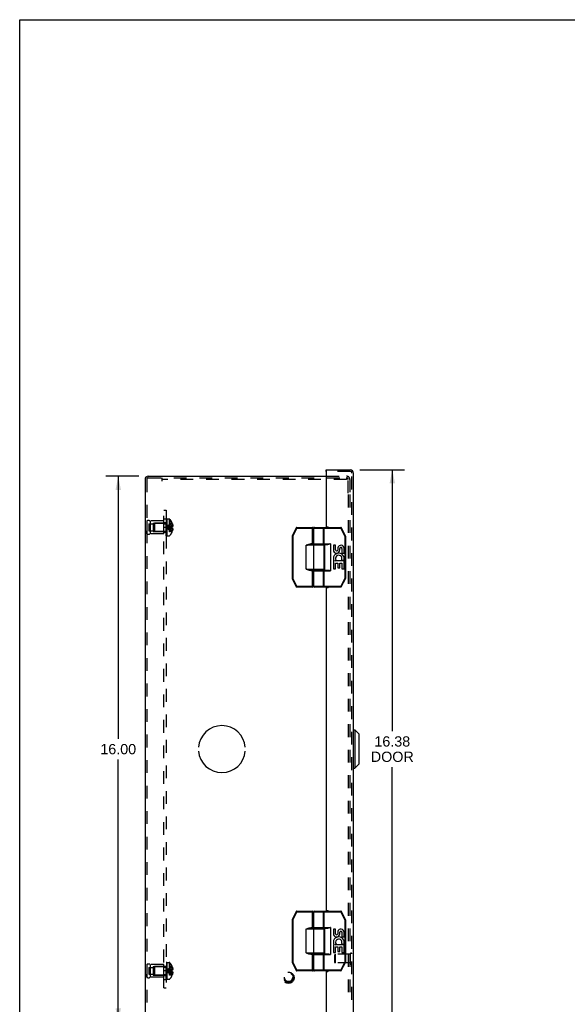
# Model space of a CAD drawing. Header units: inches. Extents: x 0 to 68, y 0 to 44.
# Tile 11 of 16: x 0 to 16, y 15.1 to 44. Entities that reach past the tile are written whole.
import ezdxf

# ---------------------------------------------------------------- set-up
doc = ezdxf.new("R2010")
doc.units = ezdxf.units.IN
doc.header["$LTSCALE"] = 3.74
doc.header["$MEASUREMENT"] = 0
doc.linetypes.add('HIDDEN', pattern=[0.2, 0.1, -0.1])
doc.layers.get('0').update_dxf_attribs({"linetype": 'CONTINUOUS'})
for name, color, linetype in [('DEFAULT_2', 8, 'HIDDEN'), ('DIMENSIONS', 7, 'CONTINUOUS'), ('DOOR_ASSEMBLY', 7, 'CONTINUOUS'), ('OPEN', 7, 'CONTINUOUS'), ('SUBPANEL', 7, 'CONTINUOUS')]:
    doc.layers.add(name, color=color, linetype=linetype)
doc.styles.get("Standard").update_dxf_attribs({"font": 'arial.ttf'})
doc.dimstyles.new('DIMSTYLE_1', dxfattribs={"dimtxt": 0.3, "dimasz": 0.4, "dimexe": 0.09, "dimexo": 0.07, "dimgap": 0.0375, "dimtad": 0, "dimtih": 1, "dimtoh": 1, "dimzin": 4, "dimdsep": 46, "dimtxsty": 'Standard', "dimblk": '_FILLED', "dimblk1": '_FILLED', "dimblk2": '_FILLED', "dimcen": 0.09, "dimadec": 3, "dimazin": 1, "dimtfac": 1, "dimtdec": 3, "dimtofl": 0, "dimtmove": 0, "dimatfit": 3, "dimldrblk": '_FILLED', "dimfxl": 0, "dimtolj": 1, "dimtzin": 4, "dimarcsym": 0})

# ---------------------------------------------------------------- blocks, each defined once
blk = doc.blocks.new('_FILLED')
at = {"color": 0, "linetype": 'ByBlock'}
blk.add_solid([(0, 0), (-1, 0.2), (-1, -0.2)], dxfattribs=at)
blk = doc.blocks.new('*D10')
at = {"layer": 'DIMENSIONS', "color": 2, "linetype": 'Continuous'}
for p, q in [((9.964, 30.806), (11.274, 30.806)), ((10.914, 30.806), (10.914, 23.144)), ((10.914, 14.431), (10.914, 22.094)), ((9.964, 14.431), (11.274, 14.431))]:
    blk.add_line(p, q, dxfattribs=at)
at = {"layer": 'DIMENSIONS', "color": 2, "linetype": 'Continuous', "xscale": 0.4, "yscale": 0.4, "zscale": 0.4}
for p, rotation in [((10.914, 30.806), 90), ((10.914, 14.431), 270)]:
    blk.add_blockref('_FILLED', p, dxfattribs=dict(at, rotation=rotation))
at = {"layer": 'DIMENSIONS', "color": 2, "linetype": 'Continuous', "insert": (10.914, 22.994), "char_height": 0.3, "width": 1.25576, "attachment_point": 2, "line_spacing_factor": 0.9}
blk.add_mtext('16.38\\PDOOR', dxfattribs=at)
blk = doc.blocks.new('*D16')
at = {"layer": 'DIMENSIONS', "color": 2, "linetype": 'Continuous'}
for p, q in [((3.486, 30.618), (2.526, 30.618)), ((2.886, 30.618), (2.886, 22.918)), ((2.886, 14.618), (2.886, 22.318)), ((3.486, 14.618), (2.526, 14.618))]:
    blk.add_line(p, q, dxfattribs=at)
at = {"layer": 'DIMENSIONS', "color": 2, "linetype": 'Continuous', "xscale": 0.4, "yscale": 0.4, "zscale": 0.4}
for p, rotation in [((2.886, 30.618), 90), ((2.886, 14.618), 270)]:
    blk.add_blockref('_FILLED', p, dxfattribs=dict(at, rotation=rotation))
at = {"layer": 'DIMENSIONS', "color": 2, "linetype": 'Continuous', "insert": (2.886, 22.768), "char_height": 0.3, "width": 1.04833, "attachment_point": 2, "line_spacing_factor": 0.9}
blk.add_mtext('16.00', dxfattribs=at)

msp = doc.modelspace()

# ---------------------------------------------------------------- linework, layer by layer
at = {"color": 7, "linetype": 'Continuous'}
for p, q in [((0, 0), (0, 44)), ((0, 44), (68, 44))]:
    msp.add_line(p, q, dxfattribs=at)
at = {"color": 3, "linetype": 'Continuous'}
for p, q in [((3.766, 30.618), (8.981, 30.618)), ((3.672, 30.523), (3.672, 14.713))]:
    msp.add_line(p, q, dxfattribs=at)
msp.add_arc((3.766, 30.523), 0.0948, 90, 180, dxfattribs=at)
at = {"layer": 'DEFAULT_2', "color": 8, "linetype": 'HIDDEN'}
for p, q in [((8.981, 30.618), (9.577, 30.618)), ((3.72, 30.523), (3.72, 14.713)), ((3.766, 30.57), (9.573, 30.57)), ((4.172, 30.475), (4.172, 30.57)), ((9.573, 30.522), (4.172, 30.522)), ((9.573, 30.57), (9.573, 30.522)), ((9.573, 30.57), (9.577, 30.57)), ((9.624, 30.118), (9.624, 30.523)), ((9.672, 30.523), (9.672, 30.118)), ((9.624, 30.078), (9.624, 15.158)), ((9.672, 30.078), (9.672, 15.158)), ((3.72, 29.306), (3.72, 28.93)), ((3.72, 29.306), (3.72, 29.218)), ((3.783, 29.22), (3.783, 29.017)), ((3.783, 29.22), (3.908, 29.22)), ((3.82, 29.306), (3.82, 28.93)), ((4.22, 29.306), (3.82, 29.306)), ((3.908, 29.243), (3.908, 28.993)), ((3.908, 29.243), (4.22, 29.243)), ((3.94, 29.232), (3.95, 29.242)), ((3.94, 29.232), (3.94, 29.004)), ((3.95, 29.242), (3.95, 28.994)), ((4.277, 29.242), (3.95, 29.242)), ((4.22, 28.93), (4.22, 29.306)), ((4.277, 29.242), (4.277, 28.994)), ((4.295, 28.872), (4.295, 29.361)), ((4.31, 29.361), (4.295, 29.361)), ((4.31, 29.361), (4.295, 29.361)), ((4.31, 29.356), (4.295, 29.356)), ((4.31, 29.354), (4.295, 29.354)), ((4.31, 29.345), (4.295, 29.345)), ((4.31, 29.326), (4.295, 29.326)), ((4.295, 29.326), (4.31, 29.326)), ((4.31, 29.324), (4.295, 29.324)), ((4.31, 29.322), (4.295, 29.322)), ((4.295, 29.319), (4.31, 29.319)), ((4.295, 29.316), (4.31, 29.316)), ((4.31, 29.309), (4.295, 29.309)), ((4.295, 29.306), (4.31, 29.306)), ((4.295, 29.3), (4.31, 29.3)), ((4.295, 29.298), (4.31, 29.298)), ((4.295, 29.297), (4.31, 29.297)), ((4.31, 29.296), (4.295, 29.296)), ((4.295, 29.272), (4.31, 29.272)), ((4.295, 29.26), (4.31, 29.26)), ((4.31, 29.256), (4.295, 29.256)), ((4.31, 29.255), (4.295, 29.255)), ((4.31, 29.252), (4.295, 29.252)), ((4.295, 29.245), (4.31, 29.245)), ((4.295, 29.243), (4.31, 29.243)), ((4.295, 29.242), (4.31, 29.242)), ((4.31, 29.23), (4.295, 29.23)), ((4.31, 29.217), (4.295, 29.217)), ((4.295, 29.201), (4.31, 29.201)), ((4.295, 29.19), (4.31, 29.19)), ((4.295, 29.171), (4.31, 29.171)), ((4.31, 29.165), (4.295, 29.165)), ((4.295, 29.164), (4.31, 29.164)), ((4.31, 29.156), (4.295, 29.156)), ((4.31, 29.361), (4.31, 28.872)), ((4.315, 28.872), (4.315, 29.364)), ((4.315, 29.364), (4.376, 29.364)), ((4.376, 29.364), (4.376, 28.872)), ((4.402, 29.352), (4.402, 28.884)), ((4.461, 29.259), (4.46, 29.258)), ((4.46, 29.258), (4.461, 29.257)), ((4.461, 29.257), (4.461, 29.136)), ((4.461, 29.223), (4.474, 29.223)), ((4.461, 29.168), (4.483, 29.168)), ((3.72, 28.93), (3.72, 29.018)), ((3.783, 29.017), (3.908, 29.017)), ((4.22, 28.93), (3.82, 28.93)), ((3.908, 28.993), (4.22, 28.993)), ((3.94, 29.004), (3.95, 28.994)), ((4.277, 28.994), (3.95, 28.994)), ((4.31, 29.131), (4.295, 29.131)), ((4.31, 29.121), (4.295, 29.121)), ((4.295, 29.116), (4.31, 29.116)), ((4.295, 29.107), (4.31, 29.107)), ((4.295, 29.087), (4.31, 29.087)), ((4.295, 29.077), (4.31, 29.077)), ((4.31, 29.066), (4.295, 29.066)), ((4.31, 29.054), (4.295, 29.054)), ((4.295, 29.031), (4.31, 29.031)), ((4.295, 29.031), (4.31, 29.031)), ((4.31, 29.03), (4.295, 29.03)), ((4.295, 29.026), (4.31, 29.026)), ((4.31, 29.024), (4.295, 29.024)), ((4.31, 29.024), (4.295, 29.024)), ((4.295, 29.009), (4.31, 29.009)), ((4.295, 28.997), (4.31, 28.997)), ((4.31, 28.976), (4.295, 28.976)), ((4.31, 28.963), (4.295, 28.963)), ((4.295, 28.963), (4.31, 28.963)), ((4.295, 28.961), (4.31, 28.961)), ((4.295, 28.961), (4.31, 28.961)), ((4.295, 28.95), (4.31, 28.95)), ((4.31, 28.944), (4.295, 28.944)), ((4.31, 28.943), (4.295, 28.943)), ((4.31, 28.941), (4.295, 28.941)), ((4.295, 28.938), (4.31, 28.938)), ((4.295, 28.924), (4.31, 28.924)), ((4.295, 28.923), (4.31, 28.923)), ((4.295, 28.919), (4.31, 28.919)), ((4.295, 28.918), (4.31, 28.918)), ((4.31, 28.911), (4.295, 28.911)), ((4.295, 28.91), (4.31, 28.91)), ((4.31, 28.899), (4.295, 28.899)), ((4.31, 28.893), (4.295, 28.893)), ((4.31, 28.888), (4.295, 28.888)), ((4.31, 28.888), (4.295, 28.888)), ((4.31, 28.882), (4.295, 28.882)), ((4.31, 28.872), (4.295, 28.872)), ((4.31, 28.872), (4.295, 28.872)), ((4.325, 29.121), (4.3, 29.118)), ((4.324, 29.121), (4.3, 29.118)), ((4.315, 28.872), (4.376, 28.872)), ((4.432, 29.103), (4.403, 29.105)), ((4.461, 29.1), (4.432, 29.103)), ((4.461, 29.136), (4.46, 29.136)), ((4.461, 29.1), (4.46, 29.1)), ((4.461, 28.979), (4.46, 28.978)), ((4.46, 28.978), (4.461, 28.978)), ((4.461, 29.136), (4.474, 29.136)), ((4.461, 29.1), (4.461, 28.979)), ((4.474, 29.1), (4.461, 29.1)), ((4.461, 29.068), (4.483, 29.068)), ((4.461, 29.014), (4.474, 29.014)), ((3.72, 16.306), (3.72, 15.93)), ((3.72, 16.306), (3.72, 16.218)), ((3.783, 16.22), (3.908, 16.22)), ((3.783, 16.22), (3.783, 16.017)), ((4.22, 16.306), (3.82, 16.306)), ((3.82, 16.306), (3.82, 15.93)), ((3.908, 16.243), (4.22, 16.243)), ((3.908, 16.243), (3.908, 15.993)), ((3.94, 16.232), (3.95, 16.242)), ((3.94, 16.232), (3.94, 16.004)), ((4.277, 16.242), (3.95, 16.242)), ((3.95, 16.242), (3.95, 15.994)), ((4.22, 15.93), (4.22, 16.306)), ((4.277, 16.242), (4.277, 15.994)), ((4.31, 16.361), (4.295, 16.361)), ((4.31, 16.361), (4.295, 16.361)), ((4.295, 15.872), (4.295, 16.361)), ((4.31, 16.356), (4.295, 16.356)), ((4.31, 16.354), (4.295, 16.354)), ((4.31, 16.345), (4.295, 16.345)), ((4.31, 16.326), (4.295, 16.326)), ((4.295, 16.326), (4.31, 16.326)), ((4.31, 16.324), (4.295, 16.324)), ((4.31, 16.322), (4.295, 16.322)), ((4.295, 16.319), (4.31, 16.319)), ((4.295, 16.316), (4.31, 16.316)), ((4.31, 16.309), (4.295, 16.309)), ((4.295, 16.306), (4.31, 16.306)), ((4.295, 16.3), (4.31, 16.3)), ((4.295, 16.298), (4.31, 16.298)), ((4.295, 16.297), (4.31, 16.297)), ((4.31, 16.296), (4.295, 16.296)), ((4.295, 16.272), (4.31, 16.272)), ((4.295, 16.26), (4.31, 16.26)), ((4.31, 16.256), (4.295, 16.256)), ((4.31, 16.255), (4.295, 16.255)), ((4.31, 16.252), (4.295, 16.252)), ((4.295, 16.245), (4.31, 16.245)), ((4.295, 16.243), (4.31, 16.243)), ((4.295, 16.242), (4.31, 16.242)), ((4.31, 16.23), (4.295, 16.23)), ((4.31, 16.217), (4.295, 16.217)), ((4.295, 16.201), (4.31, 16.201)), ((4.295, 16.19), (4.31, 16.19)), ((4.295, 16.171), (4.31, 16.171)), ((4.31, 16.165), (4.295, 16.165)), ((4.295, 16.164), (4.31, 16.164)), ((4.31, 16.361), (4.31, 15.872)), ((4.315, 16.364), (4.376, 16.364)), ((4.315, 15.872), (4.315, 16.364)), ((4.376, 16.364), (4.376, 15.872)), ((4.402, 16.352), (4.402, 15.884)), ((4.461, 16.259), (4.46, 16.258)), ((4.461, 16.257), (4.46, 16.258)), ((4.461, 16.257), (4.461, 16.136)), ((4.461, 16.223), (4.474, 16.223)), ((4.461, 16.168), (4.483, 16.168)), ((3.72, 15.93), (3.72, 16.018)), ((3.783, 16.017), (3.908, 16.017)), ((4.22, 15.93), (3.82, 15.93)), ((3.908, 15.993), (4.22, 15.993)), ((3.94, 16.004), (3.95, 15.994)), ((4.277, 15.994), (3.95, 15.994)), ((4.31, 16.156), (4.295, 16.156)), ((4.31, 16.131), (4.295, 16.131)), ((4.31, 16.121), (4.295, 16.121)), ((4.295, 16.116), (4.31, 16.116)), ((4.295, 16.107), (4.31, 16.107)), ((4.295, 16.087), (4.31, 16.087)), ((4.295, 16.077), (4.31, 16.077)), ((4.31, 16.066), (4.295, 16.066)), ((4.31, 16.054), (4.295, 16.054)), ((4.295, 16.031), (4.31, 16.031)), ((4.295, 16.031), (4.31, 16.031)), ((4.31, 16.03), (4.295, 16.03)), ((4.295, 16.026), (4.31, 16.026)), ((4.31, 16.024), (4.295, 16.024)), ((4.31, 16.024), (4.295, 16.024)), ((4.295, 16.009), (4.31, 16.009)), ((4.295, 15.997), (4.31, 15.997)), ((4.31, 15.976), (4.295, 15.976)), ((4.31, 15.963), (4.295, 15.963)), ((4.295, 15.963), (4.31, 15.963)), ((4.295, 15.961), (4.31, 15.961)), ((4.295, 15.961), (4.31, 15.961)), ((4.295, 15.95), (4.31, 15.95)), ((4.31, 15.944), (4.295, 15.944)), ((4.31, 15.943), (4.295, 15.943)), ((4.31, 15.941), (4.295, 15.941)), ((4.295, 15.938), (4.31, 15.938)), ((4.295, 15.924), (4.31, 15.924)), ((4.295, 15.923), (4.31, 15.923)), ((4.295, 15.919), (4.31, 15.919)), ((4.295, 15.918), (4.31, 15.918)), ((4.31, 15.911), (4.295, 15.911)), ((4.295, 15.91), (4.31, 15.91)), ((4.31, 15.899), (4.295, 15.899)), ((4.31, 15.893), (4.295, 15.893)), ((4.31, 15.888), (4.295, 15.888)), ((4.31, 15.888), (4.295, 15.888)), ((4.31, 15.882), (4.295, 15.882)), ((4.325, 16.121), (4.3, 16.118)), ((4.324, 16.121), (4.3, 16.118)), ((4.432, 16.103), (4.403, 16.105)), ((4.461, 16.1), (4.432, 16.103)), ((4.461, 16.136), (4.46, 16.136)), ((4.461, 16.1), (4.46, 16.1)), ((4.461, 15.979), (4.46, 15.978)), ((4.46, 15.978), (4.461, 15.978)), ((4.461, 16.136), (4.474, 16.136)), ((4.474, 16.1), (4.461, 16.1)), ((4.461, 16.1), (4.461, 15.979)), ((4.461, 16.068), (4.483, 16.068)), ((4.461, 16.014), (4.474, 16.014)), ((4.31, 15.872), (4.295, 15.872)), ((4.31, 15.872), (4.295, 15.872)), ((4.315, 15.872), (4.376, 15.872))]:
    msp.add_line(p, q, dxfattribs=at)
for points in [[(4.46, 29.258), (4.432, 29.239), (4.403, 29.217), (4.376, 29.195), (4.35, 29.171), (4.324, 29.145), (4.3, 29.118)], [(4.461, 29.223), (4.432, 29.208), (4.404, 29.192), (4.376, 29.175), (4.35, 29.157), (4.325, 29.138), (4.3, 29.118)], [(4.461, 29.168), (4.432, 29.161), (4.404, 29.153), (4.376, 29.145), (4.35, 29.137), (4.325, 29.128), (4.3, 29.118)], [(4.474, 29.223), (4.475, 29.215), (4.477, 29.208), (4.478, 29.202), (4.48, 29.195), (4.481, 29.188), (4.482, 29.181), (4.482, 29.174), (4.483, 29.168)], [(4.483, 29.168), (4.482, 29.165), (4.482, 29.162), (4.481, 29.159), (4.481, 29.156), (4.48, 29.153), (4.479, 29.15), (4.478, 29.146), (4.477, 29.143), (4.475, 29.14), (4.474, 29.136)], [(4.46, 28.978), (4.432, 28.997), (4.403, 29.019), (4.376, 29.041), (4.35, 29.065), (4.324, 29.091), (4.3, 29.118)], [(4.461, 29.014), (4.432, 29.028), (4.404, 29.044), (4.376, 29.061), (4.35, 29.079), (4.325, 29.098), (4.3, 29.118)], [(4.461, 29.068), (4.432, 29.075), (4.404, 29.083), (4.376, 29.091), (4.35, 29.099), (4.325, 29.108), (4.3, 29.118)], [(4.404, 29.105), (4.376, 29.108), (4.35, 29.111), (4.324, 29.115), (4.3, 29.118)], [(4.376, 29.108), (4.35, 29.111), (4.325, 29.115), (4.3, 29.118)], [(4.461, 29.136), (4.432, 29.133), (4.404, 29.131), (4.376, 29.128), (4.35, 29.125), (4.324, 29.121)], [(4.46, 29.136), (4.432, 29.133), (4.403, 29.131), (4.376, 29.128), (4.35, 29.125)], [(4.461, 29.118), (4.461, 29.121), (4.461, 29.124), (4.461, 29.127), (4.461, 29.13), (4.461, 29.133), (4.46, 29.136)], [(4.46, 29.1), (4.461, 29.103), (4.461, 29.106), (4.461, 29.109), (4.461, 29.112), (4.461, 29.115), (4.461, 29.118)], [(4.461, 29.13), (4.461, 29.127), (4.461, 29.124)], [(4.461, 29.112), (4.461, 29.109), (4.461, 29.106)], [(4.474, 29.1), (4.475, 29.096), (4.477, 29.093), (4.478, 29.09), (4.479, 29.086), (4.48, 29.083), (4.481, 29.08), (4.481, 29.077), (4.482, 29.074), (4.482, 29.071), (4.483, 29.068)], [(4.483, 29.068), (4.482, 29.062), (4.482, 29.055), (4.481, 29.048), (4.48, 29.041), (4.478, 29.034), (4.477, 29.028), (4.475, 29.021), (4.474, 29.014)], [(4.46, 16.258), (4.432, 16.239), (4.403, 16.217), (4.376, 16.195), (4.35, 16.171), (4.324, 16.145), (4.3, 16.118)], [(4.461, 16.223), (4.432, 16.208), (4.404, 16.192), (4.376, 16.175), (4.35, 16.157), (4.325, 16.138), (4.3, 16.118)], [(4.461, 16.168), (4.432, 16.161), (4.404, 16.153), (4.376, 16.145), (4.35, 16.137), (4.325, 16.128), (4.3, 16.118)], [(4.474, 16.223), (4.475, 16.215), (4.477, 16.208), (4.478, 16.202), (4.48, 16.195), (4.481, 16.188), (4.482, 16.181), (4.482, 16.174), (4.483, 16.168)], [(4.483, 16.168), (4.482, 16.165), (4.482, 16.162), (4.481, 16.159), (4.481, 16.156), (4.48, 16.153), (4.479, 16.15), (4.478, 16.146), (4.477, 16.143), (4.475, 16.14), (4.474, 16.136)], [(4.461, 16.014), (4.432, 16.028), (4.404, 16.044), (4.376, 16.061), (4.35, 16.079), (4.325, 16.098), (4.3, 16.118)], [(4.404, 16.105), (4.376, 16.108), (4.35, 16.111), (4.324, 16.115), (4.3, 16.118)], [(4.376, 16.108), (4.35, 16.111), (4.325, 16.115), (4.3, 16.118)], [(4.461, 16.068), (4.432, 16.075), (4.404, 16.083), (4.376, 16.091), (4.35, 16.099), (4.325, 16.108), (4.3, 16.118)], [(4.46, 15.978), (4.432, 15.997), (4.403, 16.019), (4.376, 16.041), (4.35, 16.065), (4.324, 16.091), (4.3, 16.118)], [(4.461, 16.136), (4.432, 16.133), (4.404, 16.131), (4.376, 16.128), (4.35, 16.125), (4.324, 16.121)], [(4.46, 16.136), (4.432, 16.133), (4.403, 16.131), (4.376, 16.128), (4.35, 16.125)], [(4.46, 16.136), (4.461, 16.133), (4.461, 16.13), (4.461, 16.127), (4.461, 16.124), (4.461, 16.121), (4.461, 16.118)], [(4.461, 16.118), (4.461, 16.115), (4.461, 16.112), (4.461, 16.109), (4.461, 16.106), (4.461, 16.103), (4.46, 16.1)], [(4.461, 16.124), (4.461, 16.127), (4.461, 16.13)], [(4.461, 16.106), (4.461, 16.109), (4.461, 16.112)], [(4.474, 16.1), (4.475, 16.096), (4.477, 16.093), (4.478, 16.09), (4.479, 16.086), (4.48, 16.083), (4.481, 16.08), (4.481, 16.077), (4.482, 16.074), (4.482, 16.071), (4.483, 16.068)], [(4.483, 16.068), (4.482, 16.062), (4.482, 16.055), (4.481, 16.048), (4.48, 16.041), (4.478, 16.034), (4.477, 16.028), (4.475, 16.021), (4.474, 16.014)]]:
    msp.add_lwpolyline(points, dxfattribs=at)
for radius in [0.164, 0.142, 0.124, 0.114]:
    msp.add_circle((7.874, 15.916), radius, dxfattribs=at)
for centre, radius, start, end in [((9.577, 30.523), 0.0948, 0, 90), ((3.766, 30.523), 0.0468, 90, 180), ((9.577, 30.523), 0.0468, 0, 90), ((3.77, 29.219), 0.1, 60.0508, 119.9492), ((4.277, 29.279), 0.0372, 270, 297.5399), ((4.277, 29.279), 0.0372, 329.9503, 360), ((4.376, 29.329), 0.035, 40.9334, 90), ((4.133, 29.118), 0.357, 23.1903, 40.9334), ((4.133, 29.118), 0.357, 17.0407, 23.0017), ((3.77, 29.017), 0.1, 240.0508, 299.9492), ((4.277, 28.957), 0.0372, 62.4601, 90), ((4.277, 28.957), 0.0372, 0, 30.0497), ((4.376, 28.907), 0.035, 270, 319.0666), ((4.133, 29.118), 0.357, 319.0666, 336.8097), ((4.133, 29.118), 0.357, 336.9983, 342.9593), ((3.77, 16.219), 0.1, 60.0508, 119.9492), ((4.277, 16.279), 0.0372, 270, 297.5399), ((4.277, 16.279), 0.0372, 329.9503, 360), ((4.376, 16.329), 0.035, 40.9334, 90), ((4.133, 16.118), 0.357, 23.1903, 40.9334), ((4.133, 16.118), 0.357, 17.0407, 23.0017), ((3.77, 16.017), 0.1, 240.0508, 299.9492), ((4.277, 15.957), 0.0372, 62.4601, 90), ((4.277, 15.957), 0.0372, 0, 30.0497), ((4.376, 15.907), 0.035, 270, 319.0666), ((4.133, 16.118), 0.357, 319.0666, 336.8097), ((4.133, 16.118), 0.357, 336.9983, 342.9593)]:
    msp.add_arc(centre, radius, start, end, dxfattribs=at)
at = {"layer": 'DOOR_ASSEMBLY', "color": 7, "linetype": 'Continuous'}
for p, q in [((8.981, 30.758), (8.981, 30.806)), ((8.996, 30.758), (8.981, 30.758)), ((7.978, 28.863), (7.978, 27.623)), ((7.978, 28.863), (7.998, 28.863)), ((8.097, 29.107), (7.98, 28.872)), ((7.998, 28.863), (7.98, 28.872)), ((8.115, 29.098), (7.998, 28.863)), ((7.998, 28.863), (7.998, 27.623)), ((8.097, 29.107), (8.115, 29.098)), ((8.115, 29.098), (8.115, 29.118)), ((8.115, 29.118), (8.579, 29.118)), ((8.115, 29.098), (8.599, 29.098)), ((8.579, 28.613), (8.579, 29.118)), ((8.599, 28.633), (8.599, 29.098)), ((8.613, 28.638), (8.613, 29.098)), ((8.613, 29.098), (9.407, 29.098)), ((8.633, 29.118), (9.407, 29.118)), ((8.899, 28.638), (8.899, 29.098)), ((8.915, 28.618), (8.915, 29.118)), ((9.407, 29.118), (9.407, 29.098)), ((9.407, 29.098), (9.425, 29.107)), ((9.525, 28.863), (9.407, 29.098)), ((9.543, 28.872), (9.425, 29.107)), ((9.543, 28.872), (9.525, 28.863)), ((9.525, 28.863), (9.525, 27.623)), ((9.525, 28.863), (9.545, 28.863)), ((9.545, 28.863), (9.545, 27.623)), ((8.388, 27.893), (8.388, 28.593)), ((8.919, 28.593), (8.388, 28.593)), ((8.53, 28.613), (8.53, 28.633)), ((8.599, 28.633), (8.53, 28.633)), ((8.899, 28.613), (8.53, 28.613)), ((8.613, 28.638), (9.105, 28.638)), ((8.617, 27.893), (8.617, 28.593)), ((8.633, 28.618), (9.023, 28.618)), ((8.683, 28.613), (8.683, 28.618)), ((8.839, 28.613), (8.839, 28.618)), ((8.919, 27.893), (8.919, 28.593)), ((8.925, 28.618), (8.925, 27.868)), ((9.105, 28.638), (9.105, 27.848)), ((9.188, 28.594), (9.188, 28.457)), ((9.25, 28.594), (9.188, 28.594)), ((9.25, 28.457), (9.25, 28.594)), ((9.316, 28.52), (9.316, 28.451)), ((9.376, 28.457), (9.376, 28.499)), ((9.439, 28.499), (9.439, 28.363)), ((9.439, 28.363), (9.502, 28.363)), ((9.502, 28.363), (9.502, 28.499)), ((9.188, 28.133), (9.188, 27.902)), ((9.206, 28.133), (9.188, 28.133)), ((9.24, 28.133), (9.268, 28.152)), ((9.502, 28.133), (9.24, 28.133)), ((9.25, 27.902), (9.25, 28.07)), ((9.25, 28.07), (9.316, 28.07)), ((9.316, 28.07), (9.316, 27.934)), ((9.376, 27.934), (9.376, 28.07)), ((9.376, 28.07), (9.439, 28.07)), ((9.431, 28.169), (9.489, 28.144)), ((9.439, 28.07), (9.439, 27.902)), ((9.502, 27.902), (9.502, 28.133)), ((8.388, 27.893), (8.919, 27.893)), ((8.408, 27.889), (8.388, 27.893)), ((8.53, 27.853), (8.53, 27.873)), ((8.53, 27.873), (8.899, 27.873)), ((8.53, 27.853), (8.599, 27.853)), ((8.579, 27.368), (8.579, 27.873)), ((8.599, 27.388), (8.599, 27.853)), ((8.613, 27.388), (8.613, 27.848)), ((8.613, 27.848), (9.105, 27.848)), ((8.633, 27.868), (9.023, 27.868)), ((8.683, 27.868), (8.683, 27.873)), ((8.839, 27.868), (8.839, 27.873)), ((8.899, 27.388), (8.899, 27.848)), ((8.915, 27.368), (8.915, 27.868)), ((9.188, 27.902), (9.25, 27.902)), ((9.316, 27.934), (9.376, 27.934)), ((9.439, 27.902), (9.502, 27.902)), ((7.998, 27.623), (7.978, 27.623)), ((7.98, 27.614), (7.998, 27.623)), ((7.98, 27.614), (8.102, 27.379)), ((7.998, 27.623), (8.12, 27.388)), ((9.403, 27.388), (9.525, 27.623)), ((9.42, 27.379), (9.542, 27.614)), ((9.545, 27.623), (9.525, 27.623)), ((9.525, 27.623), (9.542, 27.614)), ((8.12, 27.388), (8.102, 27.379)), ((8.12, 27.368), (8.12, 27.388)), ((8.599, 27.388), (8.12, 27.388)), ((8.579, 27.368), (8.12, 27.368)), ((9.403, 27.388), (8.613, 27.388)), ((9.403, 27.368), (8.633, 27.368)), ((9.403, 27.388), (9.403, 27.368)), ((9.42, 27.379), (9.403, 27.388)), ((9.779, 23.181), (9.817, 23.181)), ((9.935, 23.063), (9.817, 23.181)), ((9.817, 23.181), (9.817, 22.056)), ((9.935, 23.063), (9.935, 22.174)), ((9.779, 22.056), (9.817, 22.056)), ((9.935, 22.174), (9.817, 22.056)), ((7.978, 17.613), (7.998, 17.613)), ((7.978, 17.613), (7.978, 16.373)), ((8.097, 17.857), (7.98, 17.622)), ((7.998, 17.613), (7.98, 17.622)), ((8.115, 17.848), (7.998, 17.613)), ((7.998, 17.613), (7.998, 16.373)), ((8.097, 17.857), (8.115, 17.848)), ((8.115, 17.868), (8.579, 17.868)), ((8.115, 17.848), (8.115, 17.868)), ((8.115, 17.848), (8.599, 17.848)), ((8.579, 17.363), (8.579, 17.868)), ((8.599, 17.383), (8.599, 17.848)), ((8.613, 17.848), (9.407, 17.848)), ((8.613, 17.388), (8.613, 17.848)), ((8.633, 17.868), (9.407, 17.868)), ((8.899, 17.388), (8.899, 17.848)), ((8.915, 17.368), (8.915, 17.868)), ((9.407, 17.868), (9.407, 17.848)), ((9.407, 17.848), (9.425, 17.857)), ((9.525, 17.613), (9.407, 17.848)), ((9.543, 17.622), (9.425, 17.857)), ((9.543, 17.622), (9.525, 17.613)), ((9.525, 17.613), (9.545, 17.613)), ((9.525, 17.613), (9.525, 16.373)), ((9.545, 17.613), (9.545, 16.373)), ((8.919, 17.343), (8.388, 17.343)), ((8.388, 16.643), (8.388, 17.343)), ((8.599, 17.383), (8.53, 17.383)), ((8.53, 17.363), (8.53, 17.383)), ((8.899, 17.363), (8.53, 17.363)), ((8.613, 17.388), (9.105, 17.388)), ((8.617, 16.643), (8.617, 17.343)), ((8.633, 17.368), (9.023, 17.368)), ((8.683, 17.363), (8.683, 17.368)), ((8.839, 17.363), (8.839, 17.368)), ((8.919, 16.643), (8.919, 17.343)), ((8.925, 17.368), (8.925, 16.618)), ((9.105, 17.388), (9.105, 16.598)), ((9.25, 17.344), (9.188, 17.344)), ((9.188, 17.344), (9.188, 17.207)), ((9.25, 17.207), (9.25, 17.344)), ((9.316, 17.27), (9.316, 17.201)), ((9.376, 17.207), (9.376, 17.249)), ((9.439, 17.249), (9.439, 17.113)), ((9.439, 17.113), (9.502, 17.113)), ((9.502, 17.113), (9.502, 17.249)), ((9.206, 16.883), (9.188, 16.883)), ((9.188, 16.883), (9.188, 16.652)), ((9.24, 16.883), (9.268, 16.902)), ((9.502, 16.883), (9.24, 16.883)), ((9.25, 16.82), (9.316, 16.82)), ((9.25, 16.652), (9.25, 16.82)), ((9.316, 16.82), (9.316, 16.684)), ((9.376, 16.82), (9.439, 16.82)), ((9.376, 16.684), (9.376, 16.82)), ((9.431, 16.919), (9.489, 16.894)), ((9.439, 16.82), (9.439, 16.652)), ((9.502, 16.652), (9.502, 16.883)), ((8.388, 16.643), (8.919, 16.643)), ((8.408, 16.639), (8.388, 16.643)), ((8.53, 16.623), (8.899, 16.623)), ((8.53, 16.603), (8.53, 16.623)), ((8.53, 16.603), (8.599, 16.603)), ((8.579, 16.118), (8.579, 16.623)), ((8.599, 16.138), (8.599, 16.603)), ((8.613, 16.598), (9.105, 16.598)), ((8.613, 16.138), (8.613, 16.598)), ((8.633, 16.618), (9.023, 16.618)), ((8.683, 16.618), (8.683, 16.623)), ((8.839, 16.618), (8.839, 16.623)), ((8.899, 16.138), (8.899, 16.598)), ((8.915, 16.118), (8.915, 16.618)), ((9.188, 16.652), (9.25, 16.652)), ((9.316, 16.684), (9.376, 16.684)), ((9.439, 16.652), (9.502, 16.652)), ((7.998, 16.373), (7.978, 16.373)), ((7.98, 16.364), (7.998, 16.373)), ((7.98, 16.364), (8.102, 16.129)), ((7.998, 16.373), (8.12, 16.138)), ((9.403, 16.138), (9.525, 16.373)), ((9.42, 16.129), (9.542, 16.364)), ((9.545, 16.373), (9.525, 16.373)), ((9.525, 16.373), (9.542, 16.364)), ((8.12, 16.138), (8.102, 16.129)), ((8.599, 16.138), (8.12, 16.138)), ((8.12, 16.118), (8.12, 16.138)), ((8.579, 16.118), (8.12, 16.118)), ((9.403, 16.138), (8.613, 16.138)), ((9.403, 16.118), (8.633, 16.118)), ((9.42, 16.129), (9.403, 16.138)), ((9.403, 16.138), (9.403, 16.118))]:
    msp.add_line(p, q, dxfattribs=at)
at = {"layer": 'DOOR_ASSEMBLY', "color": 3, "linetype": 'Continuous'}
for p, q in [((8.981, 30.806), (9.684, 30.806)), ((8.981, 30.743), (8.981, 29.148)), ((9.779, 14.525), (9.779, 30.711)), ((8.996, 29.133), (9.027, 29.133)), ((8.981, 27.338), (8.981, 17.898)), ((8.996, 27.353), (9.027, 27.353)), ((8.996, 17.883), (9.027, 17.883)), ((8.981, 16.088), (8.981, 14.494)), ((8.996, 16.103), (9.027, 16.103))]:
    msp.add_line(p, q, dxfattribs=at)
at = {"layer": 'DOOR_ASSEMBLY', "color": 8, "linetype": 'HIDDEN'}
for p, q in [((9.684, 30.758), (8.996, 30.758)), ((9.731, 14.525), (9.731, 30.711)), ((9.231, 16.365), (9.231, 16.593)), ((9.688, 16.603), (9.241, 16.603)), ((9.241, 16.603), (9.241, 16.355)), ((9.688, 16.337), (9.688, 16.621)), ((9.688, 16.355), (9.241, 16.355))]:
    msp.add_line(p, q, dxfattribs=at)
at = {"layer": 'DOOR_ASSEMBLY', "color": 7, "linetype": 'Continuous'}
for points in [[(8.883, 29.118), (8.886, 29.118), (8.888, 29.117), (8.89, 29.116), (8.893, 29.114), (8.894, 29.112), (8.896, 29.11), (8.897, 29.107), (8.898, 29.104), (8.899, 29.101), (8.899, 29.098)], [(8.388, 28.593), (8.395, 28.596), (8.401, 28.598), (8.407, 28.601), (8.413, 28.603), (8.419, 28.605), (8.425, 28.608), (8.432, 28.61), (8.438, 28.613)], [(8.388, 28.593), (8.402, 28.596), (8.408, 28.597), (8.415, 28.598), (8.421, 28.599), (8.428, 28.6), (8.435, 28.602), (8.442, 28.603)], [(8.438, 28.613), (8.447, 28.616), (8.456, 28.619), (8.465, 28.622), (8.473, 28.624), (8.481, 28.626), (8.489, 28.628), (8.497, 28.63), (8.504, 28.631), (8.511, 28.632), (8.517, 28.633), (8.524, 28.633), (8.53, 28.633)], [(8.442, 28.603), (8.451, 28.605), (8.46, 28.606), (8.469, 28.607), (8.477, 28.609), (8.485, 28.61), (8.493, 28.611), (8.5, 28.611), (8.507, 28.612), (8.513, 28.612), (8.519, 28.613), (8.525, 28.613), (8.53, 28.613)], [(8.617, 28.593), (8.617, 28.596), (8.618, 28.599), (8.619, 28.602), (8.621, 28.605), (8.622, 28.607), (8.625, 28.609), (8.627, 28.611), (8.63, 28.612), (8.633, 28.613), (8.635, 28.613)], [(8.899, 28.638), (8.899, 28.635), (8.898, 28.632), (8.897, 28.629), (8.896, 28.626), (8.894, 28.624), (8.893, 28.622), (8.89, 28.62), (8.888, 28.619), (8.886, 28.618), (8.883, 28.618)], [(9.105, 28.638), (9.095, 28.635), (9.085, 28.631), (9.076, 28.628), (9.067, 28.626), (9.059, 28.624), (9.051, 28.622), (9.043, 28.62), (9.036, 28.619), (9.029, 28.618), (9.023, 28.618)], [(8.438, 27.873), (8.43, 27.876), (8.422, 27.879), (8.414, 27.882), (8.406, 27.886), (8.397, 27.889), (8.388, 27.893)], [(8.442, 27.883), (8.434, 27.885), (8.425, 27.886), (8.416, 27.888), (8.408, 27.889)], [(8.53, 27.853), (8.523, 27.853), (8.517, 27.854), (8.51, 27.854), (8.502, 27.855), (8.495, 27.857), (8.487, 27.858), (8.479, 27.86), (8.472, 27.862), (8.464, 27.864), (8.455, 27.867), (8.447, 27.87), (8.438, 27.873)], [(8.53, 27.873), (8.524, 27.873), (8.518, 27.873), (8.512, 27.874), (8.505, 27.874), (8.498, 27.875), (8.491, 27.876), (8.484, 27.877), (8.476, 27.878), (8.468, 27.879), (8.46, 27.88), (8.451, 27.881), (8.442, 27.883)], [(8.617, 27.893), (8.617, 27.89), (8.618, 27.887), (8.619, 27.884), (8.621, 27.881), (8.622, 27.879), (8.625, 27.877), (8.627, 27.875), (8.63, 27.874), (8.633, 27.873), (8.635, 27.873)], [(8.883, 27.868), (8.886, 27.868), (8.888, 27.867), (8.89, 27.866), (8.893, 27.864), (8.894, 27.862), (8.896, 27.86), (8.897, 27.857), (8.898, 27.854), (8.899, 27.851), (8.899, 27.848)], [(9.023, 27.868), (9.029, 27.868), (9.036, 27.867), (9.043, 27.866), (9.051, 27.864), (9.059, 27.862), (9.067, 27.86), (9.076, 27.857), (9.085, 27.855), (9.095, 27.851), (9.105, 27.848)], [(8.899, 27.388), (8.899, 27.385), (8.898, 27.382), (8.897, 27.379), (8.896, 27.376), (8.894, 27.374), (8.893, 27.372), (8.89, 27.37), (8.888, 27.369), (8.886, 27.368), (8.883, 27.368)], [(8.883, 17.868), (8.886, 17.868), (8.888, 17.867), (8.89, 17.866), (8.893, 17.864), (8.894, 17.862), (8.896, 17.86), (8.897, 17.857), (8.898, 17.854), (8.899, 17.851), (8.899, 17.848)], [(8.388, 17.343), (8.395, 17.346), (8.401, 17.348), (8.407, 17.351), (8.413, 17.353), (8.419, 17.355), (8.425, 17.358), (8.432, 17.36), (8.438, 17.363)], [(8.388, 17.343), (8.402, 17.346), (8.408, 17.347), (8.415, 17.348), (8.421, 17.349), (8.428, 17.35), (8.435, 17.352), (8.442, 17.353)], [(8.438, 17.363), (8.447, 17.366), (8.456, 17.369), (8.465, 17.372), (8.473, 17.374), (8.481, 17.376), (8.489, 17.378), (8.497, 17.38), (8.504, 17.381), (8.511, 17.382), (8.517, 17.383), (8.524, 17.383), (8.53, 17.383)], [(8.442, 17.353), (8.451, 17.355), (8.46, 17.356), (8.469, 17.357), (8.477, 17.359), (8.485, 17.36), (8.493, 17.361), (8.5, 17.361), (8.507, 17.362), (8.513, 17.362), (8.519, 17.363), (8.525, 17.363), (8.53, 17.363)], [(8.617, 17.343), (8.617, 17.346), (8.618, 17.349), (8.619, 17.352), (8.621, 17.355), (8.622, 17.357), (8.625, 17.359), (8.627, 17.361), (8.63, 17.362), (8.633, 17.363), (8.635, 17.363)], [(8.899, 17.388), (8.899, 17.385), (8.898, 17.382), (8.897, 17.379), (8.896, 17.376), (8.894, 17.374), (8.893, 17.372), (8.89, 17.37), (8.888, 17.369), (8.886, 17.368), (8.883, 17.368)], [(9.105, 17.388), (9.095, 17.385), (9.085, 17.381), (9.076, 17.378), (9.067, 17.376), (9.059, 17.374), (9.051, 17.372), (9.043, 17.37), (9.036, 17.369), (9.029, 17.368), (9.023, 17.368)], [(8.438, 16.623), (8.43, 16.626), (8.422, 16.629), (8.414, 16.632), (8.406, 16.636), (8.397, 16.639), (8.388, 16.643)], [(8.442, 16.633), (8.434, 16.635), (8.425, 16.636), (8.416, 16.638), (8.408, 16.639)], [(8.53, 16.603), (8.523, 16.603), (8.517, 16.604), (8.51, 16.604), (8.502, 16.605), (8.495, 16.607), (8.487, 16.608), (8.479, 16.61), (8.472, 16.612), (8.464, 16.614), (8.455, 16.617), (8.447, 16.62), (8.438, 16.623)], [(8.53, 16.623), (8.524, 16.623), (8.518, 16.623), (8.512, 16.624), (8.505, 16.624), (8.498, 16.625), (8.491, 16.626), (8.484, 16.627), (8.476, 16.628), (8.468, 16.629), (8.46, 16.63), (8.451, 16.631), (8.442, 16.633)], [(8.617, 16.643), (8.617, 16.64), (8.618, 16.637), (8.619, 16.634), (8.621, 16.631), (8.622, 16.629), (8.625, 16.627), (8.627, 16.625), (8.63, 16.624), (8.633, 16.623), (8.635, 16.623)], [(8.883, 16.618), (8.886, 16.618), (8.888, 16.617), (8.89, 16.616), (8.893, 16.614), (8.894, 16.612), (8.896, 16.61), (8.897, 16.607), (8.898, 16.604), (8.899, 16.601), (8.899, 16.598)], [(9.023, 16.618), (9.029, 16.618), (9.036, 16.617), (9.043, 16.616), (9.051, 16.614), (9.059, 16.612), (9.067, 16.61), (9.076, 16.607), (9.085, 16.605), (9.095, 16.601), (9.105, 16.598)], [(8.899, 16.138), (8.899, 16.135), (8.898, 16.132), (8.897, 16.129), (8.896, 16.126), (8.894, 16.124), (8.893, 16.122), (8.89, 16.12), (8.888, 16.119), (8.886, 16.118), (8.883, 16.118)]]:
    msp.add_lwpolyline(points, dxfattribs=at)
at = {"layer": 'DOOR_ASSEMBLY', "color": 3, "linetype": 'Continuous'}
for centre, radius, start, end in [((8.996, 30.743), 0.015, 90, 180), ((9.684, 30.711), 0.0948, 0, 90), ((8.996, 29.148), 0.015, 180, 270), ((9.027, 29.118), 0.015, 0, 90), ((8.996, 27.338), 0.015, 90, 180), ((9.027, 27.368), 0.015, 270, 360), ((8.996, 17.898), 0.015, 180, 270), ((9.027, 17.868), 0.015, 0, 90), ((8.996, 16.088), 0.015, 90, 180), ((9.027, 16.118), 0.015, 270, 360)]:
    msp.add_arc(centre, radius, start, end, dxfattribs=at)
at = {"layer": 'DOOR_ASSEMBLY', "color": 8, "linetype": 'HIDDEN'}
for centre, radius, start, end in [((9.684, 30.711), 0.0468, 0, 90), ((9.241, 16.593), 0.01, 90, 180), ((9.709, 16.621), 0.0215, 360, 180), ((9.241, 16.365), 0.01, 180, 270), ((9.709, 16.337), 0.0215, 180, 0)]:
    msp.add_arc(centre, radius, start, end, dxfattribs=at)
at = {"layer": 'DOOR_ASSEMBLY', "color": 7, "linetype": 'Continuous'}
for centre, radius, start, end in [((7.998, 28.863), 0.02, 153.4349, 180), ((8.115, 29.098), 0.02, 90, 153.4349), ((8.579, 29.098), 0.02, 0, 90), ((8.633, 29.098), 0.02, 90, 180), ((9.407, 29.098), 0.02, 26.5651, 90), ((9.525, 28.863), 0.02, 0, 26.5651), ((8.619, 28.633), 0.02, 180, 270), ((8.633, 28.638), 0.02, 180, 270), ((8.899, 28.593), 0.02, 0, 90), ((9.408, 28.5), 0.0943, 359.9911, 167.4338), ((9.282, 28.457), 0.0943, 180, 360), ((9.345, 28.206), 0.157, 336.5966, 161.8791), ((9.282, 28.457), 0.0314, 180, 261.2295), ((9.345, 28.206), 0.0943, 336.5966, 215.1122), ((9.281, 28.462), 0.0362, 263.4285, 341.7628), ((9.408, 28.499), 0.0314, 0, 180.0485), ((9.342, 28.206), 0.154, 161.4199, 206.1963), ((9.345, 28.206), 0.157, 205.737, 207.8532), ((8.619, 27.853), 0.02, 90, 180), ((8.633, 27.848), 0.02, 90, 180), ((8.899, 27.893), 0.02, 270, 360), ((7.998, 27.623), 0.02, 180, 207.4744), ((9.525, 27.623), 0.02, 332.5256, 360), ((8.12, 27.388), 0.02, 207.4744, 270), ((8.579, 27.388), 0.02, 270, 360), ((8.633, 27.388), 0.02, 180, 270), ((9.403, 27.388), 0.02, 270, 332.5256), ((7.998, 17.613), 0.02, 153.4349, 180), ((8.115, 17.848), 0.02, 90, 153.4349), ((8.579, 17.848), 0.02, 0, 90), ((8.633, 17.848), 0.02, 90, 180), ((9.407, 17.848), 0.02, 26.5651, 90), ((9.525, 17.613), 0.02, 0, 26.5651), ((8.619, 17.383), 0.02, 180, 270), ((8.633, 17.388), 0.02, 180, 270), ((8.899, 17.343), 0.02, 0, 90), ((9.408, 17.25), 0.0943, 359.9911, 167.4338), ((9.282, 17.207), 0.0943, 180, 360), ((9.345, 16.956), 0.157, 336.5966, 161.8791), ((9.282, 17.207), 0.0314, 180, 261.2295), ((9.345, 16.956), 0.0943, 336.5966, 215.1122), ((9.281, 17.212), 0.0362, 263.4285, 341.7628), ((9.408, 17.249), 0.0314, 0, 180.0485), ((9.342, 16.956), 0.154, 161.4199, 206.1963), ((9.345, 16.956), 0.157, 205.737, 207.8532), ((8.619, 16.603), 0.02, 90, 180), ((8.633, 16.598), 0.02, 90, 180), ((8.899, 16.643), 0.02, 270, 360), ((7.998, 16.373), 0.02, 180, 207.4744), ((9.525, 16.373), 0.02, 332.5256, 360), ((8.12, 16.138), 0.02, 207.4744, 270), ((8.579, 16.138), 0.02, 270, 360), ((8.633, 16.138), 0.02, 180, 270), ((9.403, 16.138), 0.02, 270, 332.5256)]:
    msp.add_arc(centre, radius, start, end, dxfattribs=at)
at = {"layer": 'OPEN', "color": 40, "linetype": 'Continuous'}
for start, end in [(4.5886, 175.4114), (184.5886, 355.4114)]:
    msp.add_arc((5.922, 22.618), 0.688, start, end, dxfattribs=at)
at = {"layer": 'SUBPANEL', "color": 8, "linetype": 'HIDDEN'}
for p, q in [((4.22, 15.618), (4.22, 29.618)), ((4.22, 29.618), (4.295, 29.618)), ((4.295, 29.618), (4.295, 15.618)), ((4.22, 29.368), (4.295, 29.368)), ((4.22, 29.259), (4.295, 29.259)), ((4.22, 29.227), (4.295, 29.227)), ((4.295, 29.118), (4.22, 29.118)), ((4.22, 29.009), (4.295, 29.009)), ((4.22, 28.978), (4.295, 28.978)), ((4.22, 16.259), (4.295, 16.259)), ((4.22, 16.227), (4.295, 16.227)), ((4.295, 16.118), (4.22, 16.118)), ((4.22, 16.009), (4.295, 16.009)), ((4.22, 15.978), (4.295, 15.978)), ((4.22, 15.868), (4.295, 15.868)), ((4.22, 15.618), (4.295, 15.618))]:
    msp.add_line(p, q, dxfattribs=at)

# ---------------------------------------------------------------- dimensions: what is measured, and where the dimension line sits
at = {"layer": 'DIMENSIONS', "color": 2, "linetype": 'Continuous'}
dim = msp.add_linear_dim(base=(2.886, 14.618), p1=(3.556, 30.618), p2=(3.556, 14.618), angle=270, dimstyle='DIMSTYLE_1', dxfattribs=at)
dim.commit()
dim.dimension.update_dxf_attribs({"geometry": '*D16', "text_midpoint": (2.898, 22.616), "dimtype": 160})
dim = msp.add_linear_dim(base=(10.914409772, 14.430503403), p1=(9.893887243, 30.805503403), p2=(9.893887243, 14.430503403), angle=270, text='<>\\PDOOR', dimstyle='DIMSTYLE_1', dxfattribs=at)
dim.commit()
dim.dimension.update_dxf_attribs({"geometry": '*D10', "text_midpoint": (10.914409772, 22.619153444), "dimtype": 160})

doc.saveas('drawing.dxf')
